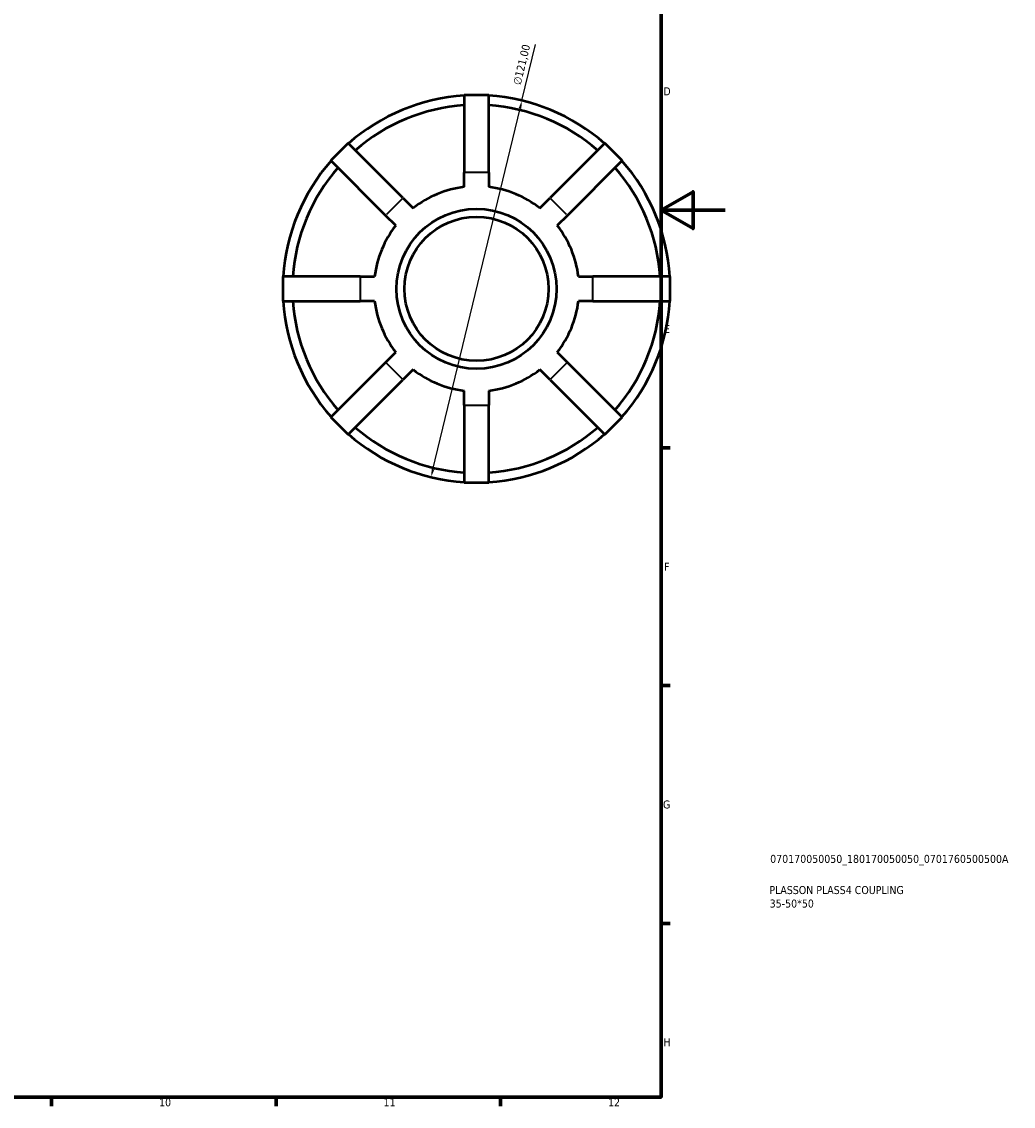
# Model space of a CAD drawing. Header units: millimetres. Extents: x -56 to 931, y -11 to 613.
# Tile 5 of 6: x 621 to 931, y 17 to 356. Entities that reach past the tile are written whole.
import ezdxf

# ---------------------------------------------------------------- set-up
doc = ezdxf.new("R2010")
doc.units = ezdxf.units.MM
for name, color, linetype, lineweight in [('Border (ISO)', 7, 'Continuous', 70), ('Dimension (ISO)', 7, 'Continuous', 25), ('Title (ISO)', 7, 'Continuous', 50), ('Visible (ISO)', 7, 'Continuous', 50), ('Visible Narrow (ISO)', 7, 'Continuous', 35)]:
    doc.layers.add(name, color=color, linetype=linetype, lineweight=lineweight)
doc.styles.add('Note Text (ISO)', font='tahoma.ttf')
doc.dimstyles.new('Default (ISO)', dxfattribs={"dimtxt": 2.5, "dimasz": 2.5, "dimexe": 3.175, "dimexo": 0, "dimgap": 0.762, "dimtad": 1, "dimrnd": 1e-08, "dimzin": 0, "dimtxsty": 'Note Text (ISO)', "dimcen": 0.09, "dimdle": 10, "dimclrd": 256, "dimclre": 256, "dimclrt": 256, "dimazin": 0, "dimtfac": 1.40208, "dimtmove": 0, "dimatfit": 3, "dimfxl": 1, "dimtolj": 1, "dimtzin": 0, "dimlwd": -1, "dimlwe": -1, "dimarcsym": 0})

# ---------------------------------------------------------------- blocks, each defined once
blk = doc.blocks.new('Borders Default Border')
at = {"layer": 'Border (ISO)'}
for p, q in [((821, 222.75), (823.9, 222.75)), ((821, 148.5), (823.9, 148.5)), ((821, 74.25), (823.9, 74.25)), ((630.75, 20), (630.75, 17.1)), ((700.83, 20), (700.83, 17.1)), ((770.92, 20), (770.92, 17.1))]:
    blk.add_line(p, q, dxfattribs=at)
at = {"layer": 'Border (ISO)', "flags": 128}
for points in [[(20, 20), (20, 574), (821, 574), (821, 20), (20, 20)], [(841, 297), (821, 297), (831, 302.77), (831, 291.23), (821, 297)]]:
    blk.add_lwpolyline(points, dxfattribs=at)
at = {"layer": 'Border (ISO)', "color": 232, "true_color": 0xca0064, "char_height": 2.5, "attachment_point": 7, "style": 'Note Text (ISO)'}
for s, insert in [('D', (821.73, 332.88)), ('E', (821.94, 258.63)), ('F', (822, 184.38)), ('G', (821.61, 110.08)), ('H', (821.74, 35.88)), ('10', (664.29, 17.05)), ('11', (734.37, 17.1)), ('12', (804.46, 17.1))]:
    blk.add_mtext(s, dxfattribs=dict(at, insert=insert))
blk = doc.blocks.new('Title Blocks ISO')
at = {"layer": 'Title (ISO)', "color": 232, "true_color": 0xca0064, "style": 'Note Text (ISO)'}
for tag, p in [('PART_NUMBER_001', (34.08, 73.13)), ('DESCRIPTION_001', (33.84, 63.4)), ('DESCRIPTION_002', (33.93, 59.18))]:
    blk.add_attdef(tag, p, '', height=2.5, dxfattribs=at)
blk = doc.blocks.new('*D12')
at = {"layer": 'Defpoints', "color": 0, "transparency": 16777216}
for p in [(777.57, 331.24), (749.22, 213.61)]:
    blk.add_point(p, dxfattribs=at)
at = {"layer": 'Dimension (ISO)', "transparency": 16777216}
for p, q in [((777.57, 331.24), (781.8, 348.79)), ((749.81, 216.04), (776.99, 328.81))]:
    blk.add_line(p, q, dxfattribs=at)
blk.add_arc((763.4, 272.43), 60.5, 73.4417, 93.6391, dxfattribs=at)
for points in [[(776.58, 328.91), (777.39, 328.72), (777.57, 331.24)], [(749.4, 216.14), (750.21, 215.94), (749.22, 213.61)]]:
    blk.add_solid(points, dxfattribs=at)
at = {"layer": 'Dimension (ISO)', "color": 232, "true_color": 0xca0064, "transparency": 16777216, "insert": (774.74, 336.48), "char_height": 2.5, "attachment_point": 1, "rotation": 76.4485, "style": 'Note Text (ISO)'}
blk.add_mtext('\\A1;∅121,00', dxfattribs=at)

msp = doc.modelspace()

# ---------------------------------------------------------------- linework, layer by layer
at = {"layer": 'Visible (ISO)'}
for p, q in [((759.556, 332.927), (759.556, 308.727)), ((767.236, 332.927), (759.556, 332.927)), ((767.236, 308.727), (767.236, 332.927)), ((723.331, 317.923), (717.901, 312.492)), ((740.443, 300.811), (723.331, 317.923)), ((803.461, 317.923), (786.349, 300.811)), ((808.891, 312.492), (803.461, 317.923)), ((717.901, 312.492), (735.013, 295.38)), ((791.779, 295.38), (808.891, 312.492)), ((759.556, 304.246), (759.556, 308.727)), ((767.236, 308.727), (767.236, 304.246)), ((740.443, 300.811), (743.612, 297.642)), ((783.18, 297.642), (786.349, 300.811)), ((738.181, 292.212), (735.013, 295.38)), ((791.779, 295.38), (788.611, 292.212)), ((702.896, 276.267), (702.896, 268.587)), ((727.096, 276.267), (702.896, 276.267)), ((727.096, 276.267), (731.577, 276.267)), ((795.215, 276.267), (799.696, 276.267)), ((823.896, 276.267), (799.696, 276.267)), ((823.896, 268.587), (823.896, 276.267)), ((702.896, 268.587), (727.096, 268.587)), ((731.577, 268.587), (727.096, 268.587)), ((799.696, 268.587), (795.215, 268.587)), ((799.696, 268.587), (823.896, 268.587)), ((735.013, 249.475), (738.181, 252.643)), ((788.611, 252.643), (791.779, 249.475)), ((735.013, 249.475), (717.901, 232.363)), ((808.891, 232.363), (791.779, 249.475)), ((723.331, 226.932), (740.443, 244.044)), ((743.612, 247.213), (740.443, 244.044)), ((786.349, 244.044), (783.18, 247.213)), ((786.349, 244.044), (803.461, 226.932)), ((759.556, 236.127), (759.556, 240.608)), ((767.236, 240.608), (767.236, 236.127)), ((759.556, 236.127), (759.556, 211.927)), ((767.236, 211.927), (767.236, 236.127)), ((717.901, 232.363), (723.331, 226.932)), ((803.461, 226.932), (808.891, 232.363)), ((759.556, 211.927), (767.236, 211.927))]:
    msp.add_line(p, q, dxfattribs=at)
for radius in [25, 22.5]:
    msp.add_circle((763.396, 272.427), radius, dxfattribs=at)
for radius, start, end in [(60.5, 93.63907, 131.36093), (60.5, 48.63907, 86.36093), (57.475, 93.83088, 131.16912), (57.475, 48.83088, 86.16912), (60.5, 138.63907, 176.36093), (60.5, 3.63907, 41.36093), (57.475, 138.83088, 176.16912), (57.475, 3.83088, 41.16912), (32.05, 96.88131, 128.11869), (32.05, 51.88131, 83.11869), (32.05, 141.88131, 173.11869), (32.05, 6.88131, 38.11869), (60.5, 183.63907, 221.36093), (57.475, 183.83088, 221.16912), (32.05, 186.88131, 218.11869), (32.05, 321.88131, 353.11869), (57.475, 318.83088, 356.16912), (60.5, 318.63907, 356.36093), (32.05, 231.88131, 263.11869), (32.05, 276.88131, 308.11869), (60.5, 228.63907, 266.36093), (57.475, 228.83088, 266.16912), (57.475, 273.83088, 311.16912), (60.5, 273.63907, 311.36093)]:
    msp.add_arc((763.396, 272.427), radius, start, end, dxfattribs=at)
at = {"layer": 'Visible Narrow (ISO)'}
for p, q in [((766.852, 308.727), (759.94, 308.727)), ((740.172, 300.539), (735.284, 295.652)), ((791.508, 295.652), (786.62, 300.539)), ((727.096, 275.883), (727.096, 268.971)), ((799.696, 268.971), (799.696, 275.883)), ((735.284, 249.203), (740.172, 244.316)), ((786.62, 244.316), (791.508, 249.203)), ((759.94, 236.127), (766.852, 236.127))]:
    msp.add_line(p, q, dxfattribs=at)

# ---------------------------------------------------------------- block references
msp.add_blockref('Borders Default Border', (0, 0))
msp.add_blockref('Title Blocks ISO', (821, 20)).add_auto_attribs({'PART_NUMBER_001': '070170050050_180170050050_0701760500500A', 'DESCRIPTION_001': 'PLASSON PLASS4 COUPLING', 'DESCRIPTION_002': '35-50*50'})

# ---------------------------------------------------------------- dimensions: what is measured, and where the dimension line sits
at = {"layer": 'Dimension (ISO)'}
dim = msp.add_diameter_dim_2p(p1=(749.22, 213.612), p2=(777.572, 331.243), dimstyle='Default (ISO)', override={"dimdec": 2, "dimlfac": 1, "dimtp": 0, "dimtm": 0, "dimtdec": 2, "dimatfit": 2}, dxfattribs=at)
dim.commit()
dim.dimension.update_dxf_attribs({"geometry": '*D12', "text_midpoint": (780.116, 341.798), "dimtype": 163})

doc.saveas('drawing.dxf')
